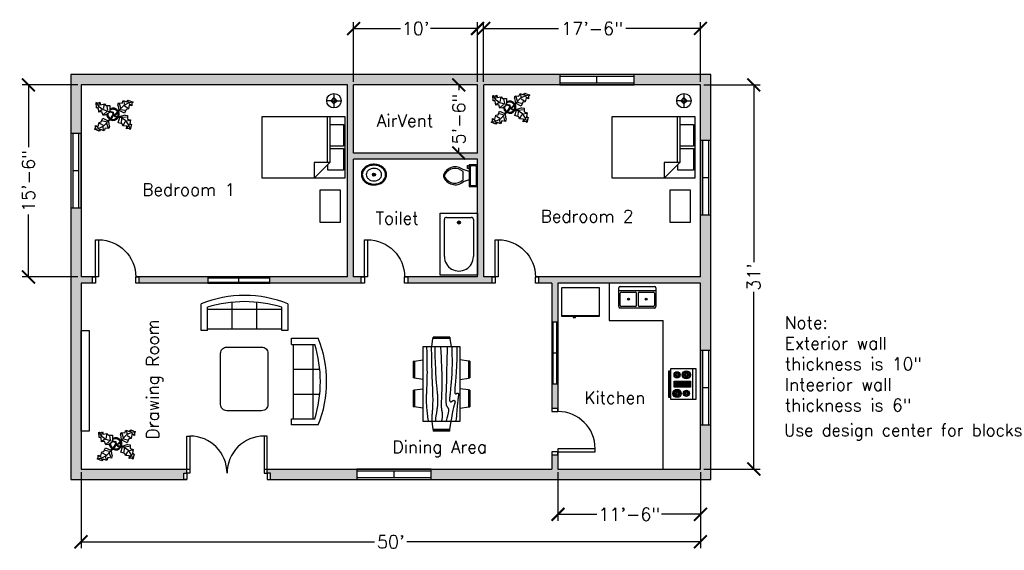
# Model space of a CAD drawing. Header units: inches. Extents: x 189 to 1143, y 39 to 553.
import ezdxf

# ---------------------------------------------------------------- set-up
doc = ezdxf.new("R2010")
doc.units = ezdxf.units.IN
for name, color, linetype in [('Blocks', 4, 'Continuous'), ('Dim', 11, 'Continuous'), ('Door', 6, 'Continuous'), ('Hatches', 3, 'Continuous'), ('Text', 2, 'Continuous'), ('Window', 30, 'Continuous')]:
    doc.layers.add(name, color=color, linetype=linetype)
doc.styles.get("Standard").update_dxf_attribs({"font": 'simplex.shx'})
doc.dimstyles.new('Dim', dxfattribs={"dimscale": 5, "dimtxt": 2.5, "dimasz": 2.5, "dimexe": 1.25, "dimexo": 0.625, "dimtad": 0, "dimlunit": 4, "dimtxsty": 'Standard', "dimblk": 'ARCHTICK', "dimcen": 2.5, "dimadec": 0, "dimazin": 0, "dimtfac": 1, "dimtmove": 0, "dimatfit": 3, "dimfxl": 1, "dimarcsym": 0})

# ---------------------------------------------------------------- blocks, each defined once
blk = doc.blocks.new('Door2')
at = {"layer": 'Door'}
for points in [[(-78, 6), (-81, 6), (-81, 42), (-78, 42)], [(-6, 6), (-3, 6), (-3, 42), (-6, 42)], [(-81, 0), (-84, 0), (-84, 6), (-81, 6)], [(-3, 0), (0, 0), (0, 6), (-3, 6)]]:
    blk.add_lwpolyline(points, close=True, dxfattribs=at)
for centre, start, end in [((-78, 6), 0, 90), ((-6, 6), 90, 180)]:
    blk.add_arc(centre, 36, start, end, dxfattribs=at)
blk = doc.blocks.new('Window2')
at = {"layer": 'Window'}
for p, q in [((0, 10), (-72, 10)), ((-72, 10), (-72, 0)), ((0, 0), (0, 10)), ((0, 8), (-72, 8)), ((-72, 2), (0, 2)), ((-72, 0), (0, 0)), ((-36, 2), (-36, 8))]:
    blk.add_line(p, q, dxfattribs=at)
blk = doc.blocks.new('Door1')
at = {"layer": 'Door'}
for points in [[(-6, 6), (-3, 6), (-3, 42), (-6, 42)], [(-45, 0), (-42, 0), (-42, 6), (-45, 6)], [(-3, 0), (0, 0), (0, 6), (-3, 6)]]:
    blk.add_lwpolyline(points, close=True, dxfattribs=at)
blk.add_arc((-6, 6), 36, 90, 180, dxfattribs=at)
blk = doc.blocks.new('Window1')
at = {"layer": 'Window'}
for p, q in [((0, 6), (-60, 6)), ((-60, 6), (-60, 0)), ((0, 5), (-60, 5)), ((-60, 1), (0, 1)), ((-60, 0), (0, 0)), ((-30, 1), (-30, 5)), ((0, 0), (0, 6))]:
    blk.add_line(p, q, dxfattribs=at)
blk = doc.blocks.new('Bath Tub - 26 x 60 in.')
for p, q in [((8, -18), (10, -18)), ((9, -17), (9, -19))]:
    blk.add_line(p, q)
blk.add_lwpolyline([(0, -36), (0, 0), (60, 0), (60, -36)], close=True)
for points in [[(4, -30), (4, -6)], [(6, -4), (42, -4)], [(42, -32), (6, -32)]]:
    blk.add_lwpolyline(points)
for radius in [1.5, 1]:
    blk.add_circle((9, -18), radius)
for centre, radius, start, end in [((5.75, -5.75), 1.77, 81.8699, 188.1301), ((42, -18), 14, 270, 90), ((5.75, -30.25), 1.77, 171.8699, 278.1301)]:
    blk.add_arc(centre, radius, start, end)
blk = doc.blocks.new('Toilet - top')
for p, q in [((-10, -8.5), (-8, -8.5)), ((-10, -9.5), (-10, -8.5)), ((-7, -9.5), (-10, -9.5)), ((-8, -8.5), (-8, -8)), ((-7, -8), (-7, -9.5)), ((-4, -8), (-6, -14)), ((4, -8), (6, -14)), ((9.5, -6), (9.5, -2)), ((4, -14), (-4, -14))]:
    blk.add_line(p, q)
blk.add_lwpolyline([(10.5, -8), (10.5, 0), (-10.5, 0), (-10.5, -8)], close=True)
for points in [[(-9.5, -2), (-9.5, -6)], [(8.5, -1), (-8.5, -1)], [(-8.5, -7), (8.5, -7)]]:
    blk.add_lwpolyline(points)
for centre, radius, start, end in [((-8.62, -1.88), 0.884, 81.8699, 188.1301), ((-8.62, -6.12), 0.884, 171.8699, 278.1301), ((8.62, -1.88), 0.884, 351.8699, 98.1301), ((8.62, -6.12), 0.884, 261.8699, 8.1301), ((3.52, -21.58), 12.17, 141.46911, 247.97143), ((4.2, -21.82), 11.33, 136.36773, 238.94682), ((-3.52, -21.58), 12.17, 292.02843, 38.53071), ((-4.2, -21.82), 11.33, 301.05301, 43.63209), ((0, -27.88), 4, 245.73182, 294.26817), ((0, -29), 4, 254.86053, 285.13947)]:
    blk.add_arc(centre, radius, start, end)
blk = doc.blocks.new('Sink - Oval top')
for p, q in [((-1, 0), (1, 0)), ((0, 1), (0, -1))]:
    blk.add_line(p, q)
at = {"linetype": 'Continuous'}
for points in [[(-12.23, 0.39, 0.117634), (-11.46, -3.36, 0.104469), (-8.88, -6.8, 0.090016), (-5.08, -9.07, 0.08192), (-0.32, -10.02, 0.08192), (4.49, -9.38, 0.090016), (8.42, -7.36, 0.104469), (11.22, -4.09, 0.117634), (12.23, -0.39, 0.117634), (11.46, 3.36, 0.104469), (8.88, 6.8, 0.090016), (5.08, 9.07, 0.08192), (0.32, 10.02, 0.08192), (-4.49, 9.38, 0.090016), (-8.42, 7.36, 0.104469), (-11.22, 4.09, 0.117634)], [(-11.29, 0.16, 0.118622), (-10.52, -3.25, 0.104678), (-8.07, -6.36, 0.089562), (-4.54, -8.37, 0.081185), (-0.13, -9.15, 0.081185), (4.3, -8.49, 0.089562), (7.89, -6.58, 0.104678), (10.42, -3.55, 0.118622), (11.29, -0.16, 0.118622), (10.52, 3.25, 0.104678), (8.07, 6.36, 0.089562), (4.54, 8.37, 0.081185), (0.13, 9.15, 0.081185), (-4.3, 8.49, 0.089562), (-7.89, 6.58, 0.104678), (-10.42, 3.55, 0.118622)], [(-7.42, 0.08, 0.118283), (-6.91, -2.17, 0.104607), (-5.29, -4.21, 0.089718), (-2.97, -5.53, 0.081436), (-0.07, -6.04, 0.081436), (2.84, -5.59, 0.089718), (5.2, -4.33, 0.104607), (6.86, -2.32, 0.118283), (7.42, -0.08, 0.118283), (6.91, 2.17, 0.104607), (5.29, 4.21, 0.089718), (2.97, 5.53, 0.081436), (0.07, 6.04, 0.081436), (-2.84, 5.59, 0.089718), (-5.2, 4.33, 0.104607), (-6.86, 2.32, 0.118283)]]:
    blk.add_lwpolyline(points, format="xyb", close=True, dxfattribs=at)
for radius in [1.5, 1]:
    blk.add_circle((0, 0), radius)
blk = doc.blocks.new('Dining Set - 36 x 72 in.')
at = {"linetype": 'Continuous'}
for p, q in [((-22.2343, 26.00059), (-23.4847, 17.99762)), ((-22.2304, 26), (-5.7608, 26)), ((-22, 27.5), (-22.1562, 26.50042)), ((-5.8416, 26.5), (-22.1534, 26.5)), ((-22, 27.5), (-6, 27.5)), ((-5.8437, 26.49966), (-6, 27.5)), ((-4.5152, 17.99762), (-5.7655, 25.99926)), ((5.7657, 26.00059), (4.5153, 17.99762)), ((5.7696, 26), (22.2392, 26)), ((6, 27.5), (5.8438, 26.50042)), ((22.1584, 26.5), (5.8466, 26.5)), ((6, 27.5), (22, 27.5)), ((22.1563, 26.49966), (22, 27.5)), ((23.4848, 17.99762), (22.2345, 25.99926)), ((36, 18), (-36, 18)), ((-36, 18), (-36, -18)), ((36, -18), (36, 18)), ((-45.5, 8), (-44.5004, 8.15617)), ((-45.5, 8), (-45.5, -8)), ((-44.5, -8.15843), (-44.5, 8.15338)), ((-44.0006, 8.23428), (-35.9976, 9.48474)), ((-44, 8.23041), (-44, -8.23915)), ((44.0006, 8.23428), (35.9976, 9.48474)), ((44, 8.23041), (44, -8.23915)), ((44.5, -8.15843), (44.5, 8.15338)), ((45.5, 8), (44.5005, 8.15617)), ((45.5, 8), (45.5, -8)), ((-44.4997, -8.15631), (-45.5, -8)), ((-35.9976, -9.48476), (-43.9993, -8.2345)), ((35.9976, -9.48476), (43.9993, -8.2345)), ((44.4997, -8.15631), (45.5, -8)), ((-36, -18), (36, -18)), ((-22.2343, -26.0006), (-23.4847, -17.99762)), ((-4.5152, -17.99762), (-5.7655, -25.99928)), ((5.7657, -26.0006), (4.5153, -17.99762)), ((23.4848, -17.99762), (22.2345, -25.99928)), ((-22.2304, -26), (-5.7608, -26)), ((-22, -27.5), (-22.1562, -26.50044)), ((-5.8416, -26.5), (-22.1534, -26.5)), ((-22, -27.5), (-6, -27.5)), ((-5.8437, -26.49967), (-6, -27.5)), ((5.7696, -26), (22.2392, -26)), ((6, -27.5), (5.8438, -26.50044)), ((22.1584, -26.5), (5.8466, -26.5)), ((6, -27.5), (22, -27.5)), ((22.1563, -26.49967), (22, -27.5))]:
    blk.add_line(p, q, dxfattribs=at)
for points in [[(-36, 15), (-31.1772, 14.97754), (-26.8079, 14.91406), (-22.8538, 14.81543), (-19.276, 14.6875), (-16.0362, 14.53613), (-13.0957, 14.36718), (-10.4159, 14.18652), (-7.9583, 14), (-5.6904, 13.81315), (-3.6035, 13.63021), (-1.6954, 13.45508), (0.0365, 13.29166), (1.5945, 13.14388), (2.9811, 13.01562), (4.1988, 12.9108), (5.25, 12.83333), (6.1393, 12.78613), (6.8802, 12.76823), (7.4883, 12.77767), (7.9792, 12.8125), (8.3685, 12.87077), (8.6719, 12.95052), (8.9049, 13.0498), (9.0833, 13.16666), (9.2205, 13.29899), (9.3216, 13.44401), (9.3895, 13.59879), (9.4271, 13.76041), (9.4373, 13.92594), (9.4232, 14.09245), (9.3875, 14.257), (9.3333, 14.41666), (9.2638, 14.56917), (9.1836, 14.71484), (9.0975, 14.85465), (9.0104, 14.98958), (8.9272, 15.1206), (8.8529, 15.2487), (8.7922, 15.37483), (8.75, 15.5), (8.7305, 15.62467), (8.7344, 15.74739), (8.7617, 15.86621), (8.8125, 15.97916), (8.8867, 16.08431), (8.9844, 16.17968), (9.1055, 16.26334), (9.25, 16.33333), (9.4189, 16.38802), (9.6172, 16.42708), (9.8506, 16.45052), (10.125, 16.45833), (10.4463, 16.45052), (10.8203, 16.42708), (11.2529, 16.38802), (11.75, 16.33333), (12.3184, 16.26318), (12.9694, 16.17838), (13.7151, 16.07991), (14.5677, 15.96875), (15.5395, 15.84586), (16.6426, 15.71224), (17.8893, 15.56884), (19.2917, 15.41666), (20.859, 15.25667), (22.5879, 15.08984), (24.4721, 14.91715), (26.5052, 14.73958), (28.6809, 14.5581), (30.9929, 14.3737), (33.4347, 14.18733), (36, 14)], [(-36, 10), (-28.9766, 10.14274), (-23.1725, 10.20442), (-18.4241, 10.19775), (-14.5677, 10.13541), (-11.4399, 10.03011), (-8.877, 9.89453), (-6.7154, 9.74137), (-4.7917, 9.58333), (-2.9698, 9.43082), (-1.2246, 9.28515), (0.4415, 9.14534), (2.026, 9.01041), (3.5266, 8.87939), (4.9408, 8.7513), (6.266, 8.62516), (7.5, 8.5), (8.6411, 8.37549), (9.6914, 8.2539), (10.6538, 8.13818), (11.5312, 8.03125), (12.3267, 7.93603), (13.043, 7.85547), (13.6831, 7.79248), (14.25, 7.75), (14.7471, 7.7303), (15.1797, 7.73307), (15.5537, 7.75732), (15.875, 7.80208), (16.1494, 7.86637), (16.3828, 7.94922), (16.5811, 8.04964), (16.75, 8.16666), (16.8944, 8.29915), (17.0143, 8.44531), (17.1089, 8.60319), (17.1771, 8.77083), (17.218, 8.94629), (17.2305, 9.1276), (17.2137, 9.31282), (17.1667, 9.5), (17.0895, 9.6875), (16.987, 9.875), (16.8649, 10.0625), (16.7292, 10.25), (16.5856, 10.4375), (16.4401, 10.625), (16.2985, 10.8125), (16.1667, 11), (16.05, 11.18733), (15.9518, 11.3737), (15.8752, 11.5581), (15.8229, 11.73958), (15.798, 11.91715), (15.8034, 12.08984), (15.842, 12.25667), (15.9167, 12.41666), (16.0295, 12.56836), (16.1784, 12.70833), (16.3605, 12.83268), (16.5729, 12.9375), (16.8127, 13.01888), (17.0768, 13.07291), (17.3625, 13.0957), (17.6667, 13.08333), (17.9894, 13.03312), (18.3418, 12.94726), (18.7382, 12.82918), (19.1927, 12.68229), (19.7195, 12.51001), (20.3327, 12.31575), (21.0465, 12.10294), (21.875, 11.875), (22.8357, 11.63354), (23.959, 11.37304), (25.2786, 11.08618), (26.8282, 10.76562), (28.6414, 10.40405), (30.752, 9.99414), (33.1936, 9.52856), (36, 9)], [(-36, 5.5), (-30.7157, 5.3348), (-26.069, 5.20963), (-21.9946, 5.11767), (-18.4271, 5.05208), (-15.3009, 5.00602), (-12.5508, 4.97265), (-10.1112, 4.94515), (-7.9167, 4.91666), (-5.909, 4.88167), (-4.0586, 4.83984), (-2.3429, 4.79215), (-0.7396, 4.73958), (0.7739, 4.6831), (2.22, 4.6237), (3.6213, 4.56233), (5, 4.5), (6.373, 4.43782), (7.7344, 4.3776), (9.0723, 4.32129), (10.375, 4.27083), (11.6309, 4.22819), (12.8281, 4.19531), (13.9551, 4.17415), (15, 4.16666), (15.954, 4.17448), (16.819, 4.19791), (17.6001, 4.23698), (18.3021, 4.29166), (18.9299, 4.36198), (19.4883, 4.44791), (19.9823, 4.54948), (20.4167, 4.66666), (20.7969, 4.79899), (21.1302, 4.94401), (21.4245, 5.09879), (21.6875, 5.26041), (21.9271, 5.42594), (22.1511, 5.59245), (22.3672, 5.757), (22.5834, 5.91666), (22.8065, 6.06868), (23.0404, 6.21093), (23.2879, 6.34147), (23.5521, 6.45833), (23.8358, 6.55957), (24.142, 6.64323), (24.4735, 6.70735), (24.8334, 6.75), (25.2235, 6.76969), (25.642, 6.76692), (26.0858, 6.74267), (26.5521, 6.69791), (27.0379, 6.63362), (27.5404, 6.55078), (28.0565, 6.45036), (28.5834, 6.33333), (29.1242, 6.19987), (29.7071, 6.04687), (30.3661, 5.87044), (31.1354, 5.66666), (32.0493, 5.43164), (33.142, 5.16146), (34.4475, 4.85221), (36, 4.5)], [(-36, -1), (-30.7915, -0.6591), (-26.0195, -0.38216), (-21.6519, -0.16284), (-17.6563, 0.00521), (-14.0005, 0.12833), (-10.6523, 0.21289), (-7.5796, 0.26522), (-4.75, 0.29166), (-2.134, 0.29793), (0.2878, 0.28711), (2.5317, 0.26163), (4.6146, 0.22396), (6.5529, 0.17651), (8.3633, 0.12174), (10.0623, 0.06209), (11.6667, 0), (13.1899, -0.06201), (14.6341, -0.1211), (15.9982, -0.17432), (17.2813, -0.21875), (18.4823, -0.25147), (19.6003, -0.26953), (20.6343, -0.27002), (21.5834, -0.25), (22.4481, -0.20768), (23.2357, -0.14584), (23.9549, -0.06836), (24.6146, 0.02083), (25.2235, 0.11784), (25.7904, 0.21875), (26.3241, 0.31966), (26.8334, 0.41666), (27.3265, 0.50618), (27.8099, 0.58593), (28.2894, 0.65397), (28.7709, 0.70833), (29.2601, 0.74707), (29.763, 0.76823), (30.2855, 0.76985), (30.8334, 0.75), (31.4088, 0.70784), (31.9994, 0.64713), (32.589, 0.57275), (33.1615, 0.48958), (33.7008, 0.4025), (34.1908, 0.3164), (34.6153, 0.23616), (34.9584, 0.16666), (35.2099, 0.11165), (35.3848, 0.07031), (35.504, 0.04069), (35.5886, 0.02083), (35.6594, 0.00879), (35.7377, 0.0026), (35.8442, 0.00032), (36, 0)], [(-36, -6.5), (-27.1843, -6.31267), (-20.084, -6.1263), (-14.469, -5.9419), (-10.1094, -5.76042), (-6.7752, -5.58285), (-4.2363, -5.41016), (-2.2629, -5.24333), (-0.625, -5.08334), (0.8708, -4.93099), (2.2715, -4.78646), (3.5872, -4.64974), (4.8281, -4.52084), (6.0046, -4.39974), (7.127, -4.28646), (8.2053, -4.18099), (9.25, -4.08334), (10.2705, -3.99382), (11.2734, -3.91407), (12.2647, -3.84603), (13.25, -3.79167), (14.2354, -3.75293), (15.2266, -3.73177), (16.2295, -3.73015), (17.25, -3.75), (18.2912, -3.79248), (19.3451, -3.85547), (20.4009, -3.93604), (21.4479, -4.03125), (22.4754, -4.13819), (23.4727, -4.25391), (24.4289, -4.37549), (25.3334, -4.5), (26.1785, -4.62492), (26.9694, -4.74935), (27.7145, -4.87281), (28.4219, -4.99479), (29.1, -5.11483), (29.7572, -5.23242), (30.4016, -5.34709), (31.0417, -5.45834), (31.6837, -5.56437), (32.3262, -5.65821), (32.9658, -5.73153), (33.599, -5.77604), (34.2224, -5.78345), (34.8327, -5.74545), (35.4264, -5.65373), (36, -5.5)], [(-36, -10), (-26.4022, -9.81299), (-18.4675, -9.62891), (-11.9839, -9.45069), (-6.7396, -9.28125), (-2.5226, -9.12354), (0.8789, -8.98047), (3.6769, -8.85498), (6.0833, -8.75), (8.2767, -8.66765), (10.3021, -8.60677), (12.1712, -8.56543), (13.8958, -8.54167), (15.4876, -8.53353), (16.9583, -8.53907), (18.3197, -8.55632), (19.5834, -8.58334), (20.7616, -8.61841), (21.8685, -8.66081), (22.9188, -8.71004), (23.9271, -8.76563), (24.9081, -8.82707), (25.8763, -8.89388), (26.8465, -8.96558), (27.8334, -9.04167), (28.8474, -9.12118), (29.8828, -9.20117), (30.93, -9.27824), (31.9792, -9.34896), (33.0205, -9.40991), (34.0443, -9.45768), (35.0407, -9.48885), (36, -9.5)], [(-36, -14.5), (-30.0881, -14.33513), (-25.0332, -14.21224), (-20.7312, -14.12647), (-17.0781, -14.07292), (-13.97, -14.04671), (-11.3027, -14.04297), (-8.9724, -14.05681), (-6.875, -14.08334), (-4.9224, -14.11833), (-3.0905, -14.16016), (-1.3709, -14.20785), (0.2448, -14.26042), (1.7647, -14.3169), (3.1973, -14.3763), (4.5507, -14.43767), (5.8333, -14.5), (7.0554, -14.5621), (8.235, -14.62175), (9.3922, -14.67652), (10.5469, -14.72396), (11.7192, -14.76164), (12.929, -14.78711), (14.1965, -14.79794), (15.5417, -14.79167), (16.9933, -14.76424), (18.6152, -14.70508), (20.4804, -14.60197), (22.6615, -14.44271), (25.2312, -14.21509), (28.2624, -13.9069), (31.8277, -13.50594), (36, -13)]]:
    blk.add_lwpolyline(points, dxfattribs=at)
blk = doc.blocks.new('Plant - Rubber or Philodendron')
at = {"linetype": 'Continuous'}
for p, q in [((-16.2005, 11.4774), (-13.9899, 8.1064)), ((-16.2005, 11.4774), (-14.8639, 10.7964)), ((-16.0159, 6.3329), (-16.2005, 11.4774)), ((-14.8639, 10.7964), (-12.6195, 11.8975)), ((-13.3174, 8.325), (-13.0735, 11.0065)), ((-12.6195, 11.8975), (-12.1909, 9.4345)), ((-12.1909, 9.4345), (-8.3829, 10.3)), ((-8.3829, 10.3), (-7.0549, 8.501)), ((4.6914, 8.8812), (5.3859, 11.2828)), ((5.3859, 11.2828), (8.8871, 10.7908)), ((5.9878, 10.4842), (7.1971, 6.3869)), ((8.8871, 10.7908), (9.9809, 13.4933)), ((9.9809, 13.4933), (13.3837, 12.301)), ((15.3859, 11.3055), (10.3916, 8.7942)), ((10.5828, 12.6946), (10.8893, 9.7953)), ((13.3837, 12.301), (14.68, 13.9039)), ((14.5816, 13.2037), (14.3848, 11.8033)), ((14.68, 13.9039), (19.3848, 11.8146)), ((15.2875, 10.6053), (17.5907, 9.2105)), ((19.3848, 11.8146), (15.3859, 11.3055)), ((19.3848, 11.8146), (18.1868, 10.9119)), ((18.1868, 10.9119), (18.1925, 8.4119)), ((-14.0069, 5.8704), (-16.0159, 6.3329)), ((-15.3434, 6.5514), (-13.9984, 6.9884)), ((-13.5868, 2.2894), (-14.0069, 5.8704)), ((-13.9899, 8.1064), (-9.5434, 4.7185)), ((-10.6784, 2.491), (-13.5868, 2.2894)), ((-13.1329, 3.1804), (-10.6614, 4.727)), ((-9.5858, -0.8715), (-10.6784, 2.491)), ((-9.5434, 4.7185), (-4.1917, 2.9888)), ((-9.1318, 0.0195), (-5.9793, 2.9025)), ((-8.8369, 9.409), (-9.0894, 5.6095)), ((-7.1228, -0.443), (-3.5248, 2.2131)), ((-7.0549, 8.501), (-3.0284, 8.6941)), ((-4.8529, 4.012), (-5.7184, 7.82)), ((-3.5248, 2.2131), (-3.3011, 2.4355)), ((-3.3011, 2.4355), (-0.5306, 1.7947)), ((-3.0284, 8.6941), (-3.0709, 3.1041)), ((-3.0709, 3.1041), (0.0797, 2.3163)), ((-0.5306, 1.7947), (-0.2255, -0.5527)), ((-0.5306, 1.7947), (-0.5306, 1.7947)), ((0.0797, 2.3163), (0.4866, -0.031)), ((0.4866, -0.031), (2.1141, 0.2298)), ((2.1141, 0.2298), (5.4346, 3.9146)), ((6.1032, 3.6844), (2.8262, -0.031)), ((4.6914, 8.8812), (5.5014, 4.4831)), ((5.4346, 3.9146), (5.5014, 4.4831)), ((11.1089, 1.1958), (6.1032, 3.6844)), ((10.3916, 8.7942), (6.2847, 4.4028)), ((7.7005, 4.8881), (11.5025, 3.9967)), ((14.2977, 6.1031), (10.9934, 7.9956)), ((12.7005, 4.8994), (11.1089, 1.1958)), ((14.8995, 5.3044), (12.7005, 4.8994)), ((15.7909, 9.1065), (14.8995, 5.3044)), ((18.1925, 8.4119), (15.7909, 9.1065)), ((-14.4141, -11.4699), (-13.5228, -7.6679)), ((-13.5228, -7.6679), (-11.3237, -7.2629)), ((-12.921, -8.4665), (-9.6166, -10.359)), ((-11.3237, -7.2629), (-9.7321, -3.5593)), ((-6.3237, -7.2516), (-10.1257, -6.3602)), ((-9.7321, -3.5593), (-4.7264, -6.0479)), ((-7.1228, -0.443), (-9.5858, -0.8715)), ((-9.0148, -11.1577), (-4.9047, -6.8122)), ((-4.611, -12.8477), (-5.8203, -8.7504)), ((-2.019, -3.6148), (-4.7264, -6.0479)), ((-4.1246, -6.8466), (-4.0579, -6.2781)), ((-3.3146, -11.2447), (-4.1246, -6.8466)), ((-4.0579, -6.2781), (-0.9375, -3.1608)), ((-2.019, -3.6148), (-0.2255, -0.5527)), ((-0.9375, -3.1608), (0.5883, -0.8135)), ((0.5883, -0.8135), (2.2447, -2.0916)), ((2.8262, -0.031), (1.3003, -0.5527)), ((1.3003, -0.5527), (2.4193, -1.4655)), ((2.2447, -2.0916), (6.7108, -2.6626)), ((2.4193, -1.4655), (6.895, -2.1175)), ((4.943, -7.9659), (6.7108, -2.6626)), ((8.8321, -9.0266), (4.943, -7.9659)), ((11.6605, -0.5413), (6.895, -2.1175)), ((12.3677, -6.1981), (7.219, -2.6772)), ((8.125, -4.0768), (7.7715, -7.9659)), ((8.3544, -2.7453), (13.1973, -2.1704)), ((9.5392, -11.1479), (8.8321, -9.0266)), ((10.2463, -10.4408), (11.6605, -6.9053)), ((11.6605, -0.5413), (14.1354, -0.8948)), ((15.5496, -10.7943), (12.3677, -6.1981)), ((16.2567, -5.8446), (13.4283, -6.5517)), ((14.1354, -0.8948), (14.1354, -4.4304)), ((14.1354, -4.4304), (16.9638, -5.1375)), ((16.9638, -5.1375), (16.2567, -8.673)), ((16.2567, -8.673), (18.0245, -9.7337)), ((-18.008, -14.1781), (-16.8101, -13.2754)), ((-18.008, -14.1781), (-14.0091, -13.669)), ((-13.3032, -16.2674), (-18.008, -14.1781)), ((-16.8157, -10.7754), (-14.4141, -11.4699)), ((-16.8101, -13.2754), (-16.8157, -10.7754)), ((-13.9107, -12.9688), (-16.2139, -11.574)), ((-14.0091, -13.669), (-9.0148, -11.1577)), ((-12.0069, -14.6645), (-13.3032, -16.2674)), ((-13.2048, -15.5672), (-13.008, -14.1668)), ((-8.6042, -15.8568), (-12.0069, -14.6645)), ((-9.206, -15.0581), (-9.5126, -12.1588)), ((-7.5103, -13.1543), (-8.6042, -15.8568)), ((-4.0092, -13.6463), (-7.5103, -13.1543)), ((-3.3146, -11.2447), (-4.0092, -13.6463)), ((13.4283, -11.5015), (9.5392, -11.1479)), ((13.0748, -13.9763), (13.4283, -11.5015)), ((15.5496, -13.6228), (13.0748, -13.9763)), ((14.8425, -10.7943), (13.7819, -13.2692)), ((16.6103, -14.6834), (15.5496, -10.7943)), ((16.6103, -14.6834), (15.5496, -13.6228)), ((17.3174, -9.7337), (15.9032, -9.7337)), ((18.0245, -9.7337), (16.6103, -14.6834))]:
    blk.add_line(p, q, dxfattribs=at)
for centre, radius, start, end in [((0.0308, 0.1664), 6, 178.6147, 235.1169), ((0.0308, 0.1664), 5, 168.1647, 238.6725), ((0, 0), 6.1275, 34.37569, 120.1028), ((-0.0601, -0.2075), 5.2461, 33.82192, 124.9414), ((-0.2664, 0.1682), 5.2775, 338.4094, 20.03007), ((-0.098, 0.1364), 6.1288, 341.2017, 26.09184), ((-0.0234, 0.3825), 6.1492, 242.5812, 331.2714), ((-0.1102, 0.4886), 5.2883, 247.3711, 327.472)]:
    blk.add_arc(centre, radius, start, end, dxfattribs=at)
blk = doc.blocks.new('Sofa - Roundback 7 ft.')
at = {"linetype": 'Continuous'}
for p, q in [((-12.00002, -32.4421), (-12.00003, -6.5971)), ((11.99997, -32.4421), (11.99998, -6.5971)), ((-36.000027, -34), (-36.000027, -11.4696)), ((-35.999844, -13.3819), (35.9998, -13.3819)), ((35.99998, -34), (35.99998, -11.4696)), ((-36.000027, -32.4421), (35.99998, -32.4421))]:
    blk.add_line(p, q, dxfattribs=at)
for points in [[(-36.000027, -34), (-42.000027, -34), (-42.000027, -8)], [(41.99998, -8), (41.99998, -34), (35.99998, -34)]]:
    blk.add_lwpolyline(points, dxfattribs=at)
for centre, radius, start, end in [((0, -114.25), 114.25, 68.43141, 111.5686), ((-0.00001, -127.1968), 121.1968, 72.72033, 107.2797)]:
    blk.add_arc(centre, radius, start, end, dxfattribs=at)
blk = doc.blocks.new('Range-Oven - 30 in top')
for p, q in [((0, -3), (30, -3)), ((12, -6), (18, -6)), ((13, -20), (13, -6)), ((14, -6), (14, -20)), ((15, -20), (15, -6)), ((16, -6), (16, -20)), ((17, -20), (17, -6)), ((6, -24), (6, -25)), ((8, -25), (8, -24)), ((18, -20), (12, -20)), ((22, -25), (22, -24)), ((24, -24), (24, -25))]:
    blk.add_line(p, q)
for points in [[(0, -24), (0, 0), (30, 0), (30, -24)], [(12, -21), (12, -5), (18, -5), (18, -21)], [(2, -26), (2, -25), (28, -25), (28, -26)]]:
    blk.add_lwpolyline(points, close=True)
for centre, radius in [((6, -9), 4), ((6, -9), 3), ((6, -9), 2), ((6, -9), 1), ((24, -9), 3), ((24, -9), 2), ((24, -9), 1), ((6, -18), 3), ((6, -18), 2), ((6, -18), 1), ((24, -18), 4), ((24, -18), 3), ((24, -18), 2), ((24, -18), 1)]:
    blk.add_circle(centre, radius)
blk = doc.blocks.new('Refrigerator-2 door - 36 in top')
for p, q in [((0, -26.999999), (36, -26.999999)), ((11, -27.999999), (11, -28.999999)), ((12, -26.999999), (12, -28.999999)), ((13, -28.999999), (13, -27.999999)), ((11, -28.999999), (13, -28.999999))]:
    blk.add_line(p, q)
blk.add_lwpolyline([(0, -27.999999), (0, 0), (36, 0), (36, -27.999999)], close=True)
blk = doc.blocks.new('Sink-double - 36 in top')
for p, q in [((-18, -4), (18, -4)), ((-0.75, -18.5), (-0.75, -6.5)), ((0.75, -6.5), (0.75, -18.5))]:
    blk.add_line(p, q)
for points in [[(-16.5, 0), (16.5, 0)], [(-18, -19.5), (-18, -1.5)], [(-16.5, -18.5), (-16.5, -6.5)], [(-15.5, -5.5), (-1.75, -5.5)], [(1.75, -5.5), (15.5, -5.5)], [(16.5, -6.5), (16.5, -18.5)], [(18, -1.5), (18, -19.5)], [(16.5, -21), (-16.5, -21)], [(-1.75, -19.5), (-15.5, -19.5)], [(15.5, -19.5), (1.75, -19.5)]]:
    blk.add_lwpolyline(points)
for centre, radius in [((-8.5, -12.5), 1), ((-8.5, -12.5), 0.5), ((8.5, -12.5), 1), ((8.5, -12.5), 0.5)]:
    blk.add_circle(centre, radius)
for centre, radius, start, end in [((-16.5, -1.5), 1.5, 90, 180), ((16.5, -1.5), 1.5, 0, 90), ((-15.5, -6.5), 1, 90, 180), ((-1.75, -6.5), 1, 0, 90), ((1.75, -6.5), 1, 90, 180), ((15.5, -6.5), 1, 0, 90), ((-15.5, -18.5), 1, 180, 270), ((-1.75, -18.5), 1, 270, 0), ((1.75, -18.5), 1, 180, 270), ((15.5, -18.5), 1, 270, 0), ((-16.5, -19.5), 1.5, 180, 270), ((16.5, -19.5), 1.5, 270, 0)]:
    blk.add_arc(centre, radius, start, end)
blk = doc.blocks.new('Bed - Queen')
at = {"linetype": 'Continuous'}
for p, q in [((0, -80.00003), (0, 0)), ((0, 0), (59.99999, 0)), ((59.99999, 0), (59.99999, -80.00003)), ((7.99999, -1.2), (28.79998, -1.2)), ((7.99999, -14.4), (7.99999, -1.2)), ((28.79998, -1.2), (28.79998, -14.4)), ((31.19999, -1.2), (51.99999, -1.2)), ((31.19999, -14.4), (31.19999, -1.2)), ((51.99999, -1.2), (51.99999, -16.4)), ((0, -14.4), (44.8, -14.4)), ((44.8, -16.8), (0, -16.8)), ((59.99999, -29.6), (44.8, -14.4)), ((44.8, -14.4), (44.8, -29.6)), ((51.99999, -16.4), (46.79936, -16.4)), ((44.8, -29.6), (59.99999, -29.6)), ((59.99999, -80.00003), (0, -80.00003))]:
    blk.add_line(p, q, dxfattribs=at)
blk = doc.blocks.new('Lamp - Table')
at = {"linetype": 'Continuous'}
for p, q in [((-1, 0), (-7, 0)), ((0, 3), (-3, 0)), ((-3, 0), (0, -3)), ((0, 7), (0, 1)), ((3, 0), (0, 3)), ((0, -3), (3, 0)), ((1, 0), (7, 0)), ((0, -1), (0, -7))]:
    blk.add_line(p, q, dxfattribs=at)
for radius in [7, 1]:
    blk.add_circle((0, 0), radius, dxfattribs=at)
blk = doc.blocks.new('_ArchTick')
at = {"color": 0, "linetype": 'ByBlock', "const_width": 0.15}
blk.add_lwpolyline([(-0.5, -0.5), (0.5, 0.5)], dxfattribs=at)
blk = doc.blocks.new('*D17')
at = {"layer": 'Defpoints', "color": 0, "transparency": 16777216}
for p in [(248.82, 489.73), (197.89, 303.73), (248.82, 303.73)]:
    blk.add_point(p, dxfattribs=at)
at = {"layer": 'Dim', "color": 0, "lineweight": -2, "transparency": 16777216}
for p, q in [((245.7, 489.73), (191.64, 489.73)), ((197.89, 489.73), (197.89, 429.32)), ((197.89, 303.73), (197.89, 364.14)), ((245.7, 303.73), (191.64, 303.73))]:
    blk.add_line(p, q, dxfattribs=at)
at = {"layer": 'Dim', "color": 0, "lineweight": -2, "transparency": 16777216, "xscale": 12.5, "yscale": 12.5, "zscale": 12.5}
for p, rotation in [((197.89, 489.73), 90), ((197.89, 303.73), 270)]:
    blk.add_blockref('_ArchTick', p, dxfattribs=dict(at, rotation=rotation))
at = {"layer": 'Dim', "color": 0, "transparency": 16777216, "insert": (197.89, 396.73), "char_height": 12.5, "attachment_point": 5, "rotation": 90}
blk.add_mtext('15\'-6"', dxfattribs=at)
blk = doc.blocks.new('*D18')
at = {"layer": 'Defpoints', "color": 0, "transparency": 16777216}
for p in [(848.82, 489.73), (848.82, 117.73), (900.48, 117.73)]:
    blk.add_point(p, dxfattribs=at)
at = {"layer": 'Dim', "color": 0, "lineweight": -2, "transparency": 16777216}
for p, q in [((851.95, 489.73), (906.73, 489.73)), ((900.48, 489.73), (900.48, 318.16)), ((900.48, 117.73), (900.48, 289.3)), ((851.95, 117.73), (906.73, 117.73))]:
    blk.add_line(p, q, dxfattribs=at)
at = {"layer": 'Dim', "color": 0, "lineweight": -2, "transparency": 16777216, "xscale": 12.5, "yscale": 12.5, "zscale": 12.5}
for p, rotation in [((900.48, 489.73), 90), ((900.48, 117.73), 270)]:
    blk.add_blockref('_ArchTick', p, dxfattribs=dict(at, rotation=rotation))
at = {"layer": 'Dim', "color": 0, "transparency": 16777216, "insert": (900.48, 303.73), "char_height": 12.5, "attachment_point": 5, "rotation": 90}
blk.add_mtext("31'", dxfattribs=at)
blk = doc.blocks.new('*D19')
at = {"layer": 'Defpoints', "color": 0, "transparency": 16777216}
for p in [(248.82, 117.73), (848.82, 117.73), (848.82, 47.28)]:
    blk.add_point(p, dxfattribs=at)
at = {"layer": 'Dim', "color": 0, "lineweight": -2, "transparency": 16777216}
for p, q in [((248.82, 114.6), (248.82, 41.03)), ((848.82, 114.6), (848.82, 41.03)), ((248.82, 47.28), (533.2, 47.28)), ((848.82, 47.28), (564.45, 47.28))]:
    blk.add_line(p, q, dxfattribs=at)
at = {"layer": 'Dim', "color": 0, "lineweight": -2, "transparency": 16777216, "xscale": 12.5, "yscale": 12.5, "zscale": 12.5, "rotation": 180}
blk.add_blockref('_ArchTick', (248.82, 47.28), dxfattribs=at)
at = {"layer": 'Dim', "color": 0, "lineweight": -2, "transparency": 16777216, "xscale": 12.5, "yscale": 12.5, "zscale": 12.5}
blk.add_blockref('_ArchTick', (848.82, 47.28), dxfattribs=at)
at = {"layer": 'Dim', "color": 0, "transparency": 16777216, "insert": (548.82, 47.28), "char_height": 12.5, "attachment_point": 5}
blk.add_mtext("50'", dxfattribs=at)
blk = doc.blocks.new('*D20')
at = {"layer": 'Defpoints', "color": 0, "transparency": 16777216}
for p in [(638.82, 544.33), (638.82, 489.73), (848.82, 489.73)]:
    blk.add_point(p, dxfattribs=at)
at = {"layer": 'Dim', "color": 0, "lineweight": -2, "transparency": 16777216}
for p, q in [((638.82, 492.85), (638.82, 550.58)), ((638.82, 544.33), (711.23, 544.33)), ((848.82, 544.33), (776.41, 544.33)), ((848.82, 492.85), (848.82, 550.58))]:
    blk.add_line(p, q, dxfattribs=at)
at = {"layer": 'Dim', "color": 0, "lineweight": -2, "transparency": 16777216, "xscale": 12.5, "yscale": 12.5, "zscale": 12.5, "rotation": 180}
blk.add_blockref('_ArchTick', (638.82, 544.33), dxfattribs=at)
at = {"layer": 'Dim', "color": 0, "lineweight": -2, "transparency": 16777216, "xscale": 12.5, "yscale": 12.5, "zscale": 12.5}
blk.add_blockref('_ArchTick', (848.82, 544.33), dxfattribs=at)
at = {"layer": 'Dim', "color": 0, "transparency": 16777216, "insert": (743.82, 544.33), "char_height": 12.5, "attachment_point": 5}
blk.add_mtext('17\'-6"', dxfattribs=at)
blk = doc.blocks.new('*D21')
at = {"layer": 'Defpoints', "color": 0, "transparency": 16777216}
for p in [(512.82, 544.33), (512.82, 489.73), (632.82, 489.73)]:
    blk.add_point(p, dxfattribs=at)
at = {"layer": 'Dim', "color": 0, "lineweight": -2, "transparency": 16777216}
for p, q in [((512.82, 492.85), (512.82, 550.58)), ((512.82, 544.33), (558.39, 544.33)), ((632.82, 544.33), (587.26, 544.33)), ((632.82, 492.85), (632.82, 550.58))]:
    blk.add_line(p, q, dxfattribs=at)
at = {"layer": 'Dim', "color": 0, "lineweight": -2, "transparency": 16777216, "xscale": 12.5, "yscale": 12.5, "zscale": 12.5, "rotation": 180}
blk.add_blockref('_ArchTick', (512.82, 544.33), dxfattribs=at)
at = {"layer": 'Dim', "color": 0, "lineweight": -2, "transparency": 16777216, "xscale": 12.5, "yscale": 12.5, "zscale": 12.5}
blk.add_blockref('_ArchTick', (632.82, 544.33), dxfattribs=at)
at = {"layer": 'Dim', "color": 0, "transparency": 16777216, "insert": (572.82, 544.33), "char_height": 12.5, "attachment_point": 5}
blk.add_mtext("10'", dxfattribs=at)
blk = doc.blocks.new('*D22')
at = {"layer": 'Defpoints', "color": 0, "transparency": 16777216}
for p in [(632.82, 489.73), (614.77, 423.73), (632.82, 423.73)]:
    blk.add_point(p, dxfattribs=at)
at = {"layer": 'Dim', "color": 0, "lineweight": -2, "transparency": 16777216}
for p, q in [((629.7, 489.73), (608.52, 489.73)), ((614.77, 489.73), (614.77, 484.56)), ((629.7, 423.73), (608.52, 423.73)), ((614.77, 423.73), (614.77, 428.9))]:
    blk.add_line(p, q, dxfattribs=at)
at = {"layer": 'Dim', "color": 0, "lineweight": -2, "transparency": 16777216, "xscale": 12.5, "yscale": 12.5, "zscale": 12.5}
for p, rotation in [((614.77, 489.73), 90), ((614.77, 423.73), 270)]:
    blk.add_blockref('_ArchTick', p, dxfattribs=dict(at, rotation=rotation))
at = {"layer": 'Dim', "color": 0, "transparency": 16777216, "insert": (614.77, 456.73), "char_height": 12.5, "attachment_point": 5, "rotation": 90}
blk.add_mtext('5\'-6"', dxfattribs=at)
blk = doc.blocks.new('*D23')
at = {"layer": 'Defpoints', "color": 0, "transparency": 16777216}
for p in [(710.82, 117.73), (848.82, 117.73), (710.82, 73.92)]:
    blk.add_point(p, dxfattribs=at)
at = {"layer": 'Dim', "color": 0, "lineweight": -2, "transparency": 16777216}
for p, q in [((710.82, 114.6), (710.82, 67.67)), ((848.82, 114.6), (848.82, 67.67)), ((710.82, 73.92), (748.43, 73.92)), ((848.82, 73.92), (811.22, 73.92))]:
    blk.add_line(p, q, dxfattribs=at)
at = {"layer": 'Dim', "color": 0, "lineweight": -2, "transparency": 16777216, "xscale": 12.5, "yscale": 12.5, "zscale": 12.5, "rotation": 180}
blk.add_blockref('_ArchTick', (710.82, 73.92), dxfattribs=at)
at = {"layer": 'Dim', "color": 0, "lineweight": -2, "transparency": 16777216, "xscale": 12.5, "yscale": 12.5, "zscale": 12.5}
blk.add_blockref('_ArchTick', (848.82, 73.92), dxfattribs=at)
at = {"layer": 'Dim', "color": 0, "transparency": 16777216, "insert": (779.82, 73.92), "char_height": 12.5, "attachment_point": 5}
blk.add_mtext('11\'-6"', dxfattribs=at)

msp = doc.modelspace()

# ---------------------------------------------------------------- hatches: boundary and pattern name
at = {"layer": 'Hatches'}
h = msp.add_hatch(color=256, dxfattribs=at)
h.dxf.hatch_style = 1
h.paths.add_polyline_path([(712.6, 499.73), (238.824, 499.73), (238.824, 442.806), (248.824, 442.806), (248.824, 489.73), (506.824, 489.73), (506.824, 303.73), (431.784, 303.73), (431.784, 297.73), (512.824, 297.73), (520.234, 297.73), (520.234, 303.73), (512.824, 303.73), (512.824, 417.73), (632.824, 417.73), (632.824, 303.73), (565.234, 303.73), (565.234, 297.73), (632.824, 297.73), (646.959, 297.73), (646.959, 303.73), (638.824, 303.73), (638.824, 489.73), (712.6, 489.73)])
h.paths.add_polyline_path([(512.824, 489.73), (632.824, 489.73), (632.824, 423.73), (512.824, 423.73)], flags=16)
h = msp.add_hatch(color=256, dxfattribs=at)
h.dxf.hatch_style = 1
h.paths.add_polyline_path([(858.824, 499.73), (784.6, 499.73), (784.6, 489.73), (848.824, 489.73), (848.824, 435.968), (858.824, 435.968)])
h = msp.add_hatch(color=256, dxfattribs=at)
h.dxf.hatch_style = 1
h.paths.add_polyline_path([(348.263, 113.73), (351.263, 113.73), (351.263, 117.73), (248.824, 117.73), (248.824, 297.73), (259.812, 297.73), (259.812, 303.73), (248.824, 303.73), (248.824, 370.806), (238.824, 370.806), (238.824, 107.73), (348.263, 107.73)])
h = msp.add_hatch(color=256, dxfattribs=at)
h.dxf.hatch_style = 1
h.paths.add_polyline_path([(858.824, 363.968), (848.824, 363.968), (848.824, 303.73), (704.824, 303.73), (691.959, 303.73), (691.959, 297.73), (704.824, 297.73), (704.824, 260.129), (710.824, 260.129), (710.824, 297.73), (848.824, 297.73), (848.824, 232.62), (858.824, 232.62)])
h = msp.add_hatch(color=256, dxfattribs=at)
h.dxf.hatch_style = 1
h.paths.add_polyline_path([(371.784, 303.73), (304.812, 303.73), (304.812, 297.73), (371.784, 297.73)], flags=17)
h = msp.add_hatch(color=256, dxfattribs=at)
h.dxf.hatch_style = 1
h.paths.add_polyline_path([(710.824, 200.129), (704.824, 200.129), (704.824, 176.457), (710.824, 176.457)])
h = msp.add_hatch(color=256, dxfattribs=at)
h.dxf.hatch_style = 1
h.paths.add_polyline_path([(858.824, 160.62), (848.824, 160.62), (848.824, 117.73), (710.824, 117.73), (710.824, 131.457), (704.824, 131.457), (704.824, 117.73), (588.049, 117.73), (588.049, 107.73), (858.824, 107.73)])
h = msp.add_hatch(color=256, dxfattribs=at)
h.dxf.hatch_style = 1
h.paths.add_polyline_path([(516.049, 117.73), (429.263, 117.73), (429.263, 113.73), (432.263, 113.73), (432.263, 107.73), (516.049, 107.73)])

# ---------------------------------------------------------------- linework, layer by layer
for p, q in [((506.824, 303.73), (506.824, 489.73)), ((512.824, 423.73), (512.824, 489.73)), ((632.824, 423.73), (632.824, 489.73)), ((638.824, 303.73), (638.824, 489.73)), ((632.824, 423.73), (512.824, 423.73)), ((512.824, 303.73), (512.824, 417.73)), ((632.824, 417.73), (512.824, 417.73)), ((632.824, 303.73), (632.824, 417.73)), ((265.812, 303.73), (248.824, 303.73)), ((262.812, 297.73), (248.824, 297.73)), ((506.824, 303.73), (301.812, 303.73)), ((512.824, 297.73), (301.812, 297.73)), ((526.234, 303.73), (512.824, 303.73)), ((523.234, 297.73), (512.824, 297.73)), ((632.824, 303.73), (562.234, 303.73)), ((632.824, 297.73), (562.234, 297.73)), ((649.959, 297.73), (632.824, 297.73)), ((652.959, 303.73), (638.824, 303.73)), ((704.824, 303.73), (688.959, 303.73)), ((704.824, 297.73), (688.959, 297.73)), ((848.824, 303.73), (704.824, 303.73)), ((704.824, 297.73), (704.824, 173.457)), ((848.824, 297.73), (710.824, 297.73)), ((710.824, 297.73), (710.824, 173.457)), ((704.824, 134.457), (704.824, 117.73)), ((710.824, 137.457), (710.824, 117.73))]:
    msp.add_line(p, q)
for points in [[(429.263, 107.73), (858.824, 107.73), (858.824, 499.73), (238.824, 499.73), (238.824, 107.73), (351.263, 107.73)], [(506.824, 489.73), (248.824, 489.73), (248.824, 303.73)], [(632.824, 489.73), (512.824, 489.73)], [(848.824, 303.73), (848.824, 489.73), (638.824, 489.73)], [(248.824, 297.73), (248.824, 117.73), (354.263, 117.73)], [(710.824, 117.73), (848.824, 117.73), (848.824, 297.73)], [(390.04, 117.73), (390.486, 117.73)], [(426.263, 117.73), (704.824, 117.73)]]:
    msp.add_lwpolyline(points)
at = {"layer": 'Blocks'}
for p, q in [((760.269, 297.73), (760.269, 261.73)), ((760.269, 261.73), (812.824, 261.73)), ((812.824, 117.73), (812.824, 261.73))]:
    msp.add_line(p, q, dxfattribs=at)
for points in [[(480.364, 388.073), (499.845, 388.073), (499.845, 356.338), (480.364, 356.338)], [(819.421, 388.073), (838.902, 388.073), (838.902, 356.338), (819.421, 356.338)], [(248.824, 251.804), (256.605, 251.804), (256.605, 154.313), (248.824, 154.313)]]:
    msp.add_lwpolyline(points, close=True, dxfattribs=at)
msp.add_lwpolyline([(389.976, 235.806), (423.756, 235.806, -0.4142136), (429.746, 229.816), (429.746, 180.191, -0.4142136), (423.756, 174.2), (389.976, 174.2, -0.4142136), (383.985, 180.191), (383.985, 229.816, -0.4142136)], format="xyb", close=True, dxfattribs=at)

# ---------------------------------------------------------------- block references
for name, p in [('Lamp - Table', (493.792, 474.377)), ('Plant - Rubber or Philodendron', (664.043, 467.953)), ('Lamp - Table', (832.85, 474.377)), ('Plant - Rubber or Philodendron', (279.757, 461.111)), ('Sink - Oval top', (532.578, 402.822)), ('Sofa - Roundback 7 ft.', (407.228, 285.83)), ('Refrigerator-2 door - 36 in top', (714.627, 293.397)), ('Sink-double - 36 in top', (787.694, 294.658)), ('Plant - Rubber or Philodendron', (282.332, 141.964))]:
    msp.add_blockref(name, p, dxfattribs=at)
at = {"layer": 'Blocks', "rotation": 270}
for name, p in [('Bed - Queen', (504.196, 459.266)), ('Bed - Queen', (843.254, 459.266)), ('Toilet - top', (632.824, 401.713)), ('Bath Tub - 26 x 60 in.', (632.824, 365.463)), ('Sofa - Roundback 7 ft.', (486.648, 202.414)), ('Dining Set - 36 x 72 in.', (597.974, 200.094)), ('Range-Oven - 30 in top', (844.201, 214.987))]:
    msp.add_blockref(name, p, dxfattribs=at)
at = {"layer": 'Window'}
for name, p in [('Window2', (784.6, 489.73)), ('Window1', (431.784, 297.73)), ('Door2', (432.263, 107.73)), ('Window2', (588.049, 107.73))]:
    msp.add_blockref(name, p, dxfattribs=at)
at = {"layer": 'Window', "rotation": 270}
for name, p in [('Window2', (238.824, 370.806)), ('Window2', (848.824, 363.968)), ('Window1', (704.824, 200.129)), ('Window2', (848.824, 160.62)), ('Door1', (704.824, 131.457))]:
    msp.add_blockref(name, p, dxfattribs=at)
at = {"layer": 'Window', "xscale": -1}
for p in [(259.812, 297.73), (520.234, 297.73), (646.959, 297.73)]:
    msp.add_blockref('Door1', p, dxfattribs=at)

# ---------------------------------------------------------------- texts
at = {"layer": 'Text', "char_height": 12, "attachment_point": 1}
for s, width, heights, insert in [('AirVent', 96.18012, [0], (535.29, 461.22)), ('Bedroom 1', 96.18012, [0], (308.149, 394.346)), ('Toilet', 96.18012, [0], (534.096, 366.676)), ('Bedroom 2', 107.9094, [32], (694.043, 368.571)), ('Note:\\PExterior wall thickness is 10"\\PInteerior wall thickness is 6"', 168.27751, [0], (930.543, 265.618)), ('Kitchen', 96.18012, [0], (736.268, 192.837)), ('Use design center for blocks', 322.09262, [0], (929.635, 161.47)), ('Dining Area', 127.84918, [0], (550.515, 145.22))]:
    msp.add_mtext_dynamic_manual_height_columns(s, width=width, gutter_width=12.5, heights=heights, dxfattribs=dict(at, insert=insert))
at = {"layer": 'Text', "insert": (312.166, 146.542), "char_height": 12, "attachment_point": 1, "rotation": 90}
msp.add_mtext_dynamic_manual_height_columns('Drawing Room', width=150.13481, gutter_width=12.5, heights=[0], dxfattribs=at)

# ---------------------------------------------------------------- dimensions: what is measured, and where the dimension line sits
at = {"layer": 'Dim'}
for base, p1, p2, picture, middle in [((512.824, 544.333), (632.824, 489.73), (512.824, 489.73), '*D21', (572.824, 544.333)), ((638.824, 544.333), (848.824, 489.73), (638.824, 489.73), '*D20', (743.824, 544.333))]:
    dim = msp.add_linear_dim(base=base, p1=p1, p2=p2, dimstyle='Dim', dxfattribs=at)
    dim.commit()
    dim.dimension.update_dxf_attribs({"geometry": picture, "text_midpoint": middle})
for base, p1, p2, picture, middle in [((197.894, 303.73), (248.824, 489.73), (248.824, 303.73), '*D17', (197.894, 396.73)), ((614.775, 423.73), (632.824, 489.73), (632.824, 423.73), '*D22', (614.775, 456.73)), ((900.478, 117.73), (848.824, 489.73), (848.824, 117.73), '*D18', (900.478, 303.73))]:
    dim = msp.add_linear_dim(base=base, p1=p1, p2=p2, angle=90, dimstyle='Dim', dxfattribs=at)
    dim.commit()
    dim.dimension.update_dxf_attribs({"geometry": picture, "text_midpoint": middle})
for base, p1, p2, picture, middle in [((848.824, 47.283), (248.824, 117.73), (848.824, 117.73), '*D19', (548.824, 47.283)), ((710.824, 73.918), (848.824, 117.73), (710.824, 117.73), '*D23', (779.824, 73.918))]:
    dim = msp.add_linear_dim(base=base, p1=p1, p2=p2, dimstyle='Dim', dxfattribs=at)
    dim.commit()
    dim.dimension.update_dxf_attribs({"geometry": picture, "text_midpoint": middle, "dimtype": 160})

doc.saveas('drawing.dxf')
